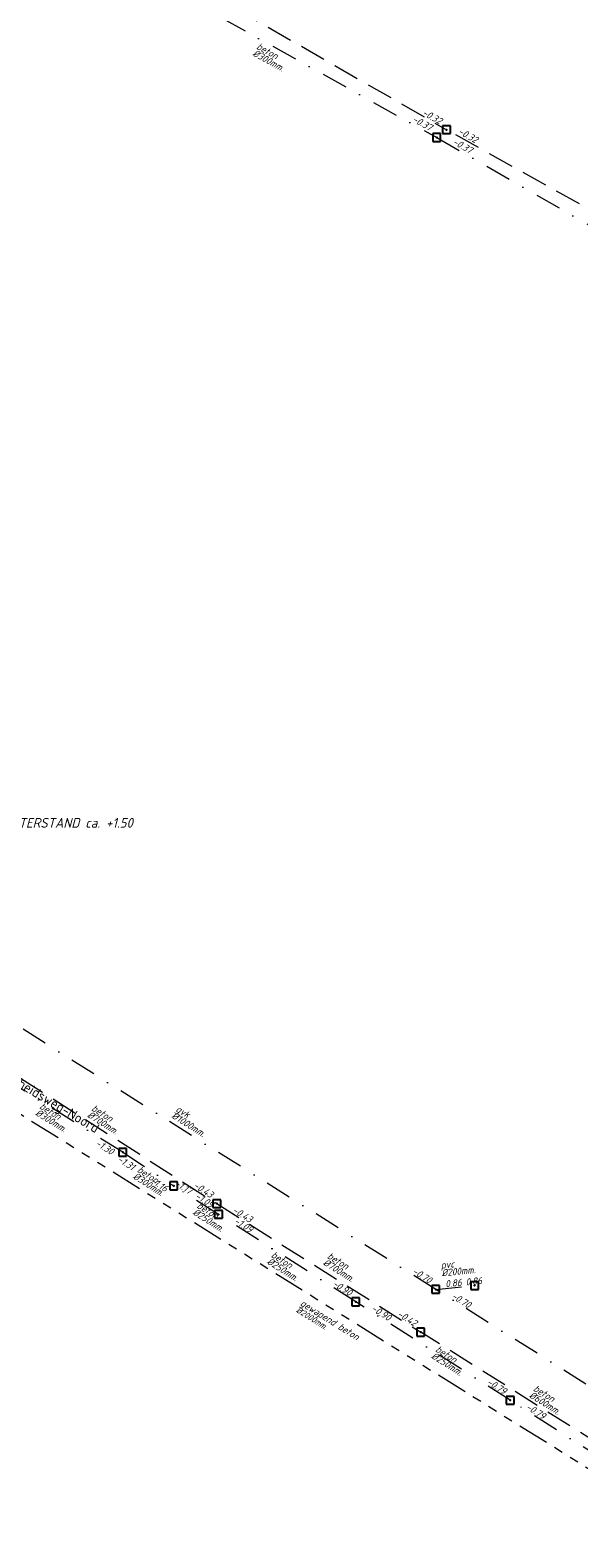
# Model space of a CAD drawing. Header units: metres. Extents: x 152202 to 157341, y 461610 to 468701.
# Tile 68 of 238: x 153648 to 153753, y 464211 to 464501. Entities that reach past the tile are written whole.
import ezdxf
from ezdxf.enums import TextEntityAlignment as Align

# ---------------------------------------------------------------- set-up
doc = ezdxf.new("R2010")
doc.units = ezdxf.units.M
doc.header["$PDMODE"] = 64
doc.header["$PDSIZE"] = 1.5
for name, pattern in [('RI-GWA', [18.45, 6, -1.8, 1.75, -1.8, 1.75, -1.8, 1.75, -1.8]), ('RI-HWA', [7.4, 5, -2.4]), ('RI-VWA', [11, 5, -3, 0, -3])]:
    doc.linetypes.add(name, pattern=pattern)
doc.layers.get('0').update_dxf_attribs({"linetype": 'CONTINUOUS'})
for name, color, linetype, lineweight in [('B-OI-RI-GWA-MATERIAAL-T18', 10, 'CONTINUOUS', 18), ('B-OI-RI-GWA_DIAMETER-T18', 10, 'CONTINUOUS', 18), ('B-OI-RI-GWA_TRANSPORTLEIDING-G', 10, 'RI-GWA', 18), ('B-OI-RI-GWA_TRANSPORTLEIDING_BETON_2000-G', 10, 'RI-GWA', 18), ('B-OI-RI-HWA-BOB-T18', 150, 'CONTINUOUS', 18), ('B-OI-RI-HWA-MATERIAAL-T18', 150, 'CONTINUOUS', 18), ('B-OI-RI-HWA_DIAMETER-T18', 150, 'CONTINUOUS', 18), ('B-OI-RI-HWA_TRANSPORTLEIDING-G', 150, 'RI-HWA', 18), ('B-OI-RI-HWA_TRANSPORTLEIDING_BETON_400-G', 150, 'RI-HWA', 18), ('B-OI-RI-HWA_TRANSPORTLEIDING_BETON_500-G', 150, 'RI-HWA', 18), ('B-OI-RI-HWA_TRANSPORTLEIDING_BETON_600-G', 150, 'RI-HWA', 18), ('B-OI-RI-HWA_TRANSPORTLEIDING_BETON_700-G', 150, 'RI-HWA', 18), ('B-OI-RI-VWA-BOB-T18', 34, 'CONTINUOUS', 18), ('B-OI-RI-VWA-DIAMETER-T18', 34, 'CONTINUOUS', 18), ('B-OI-RI-VWA-MATERIAAL-T18', 34, 'CONTINUOUS', 18), ('B-OI-RI-VWA_TRANSPORTLEIDING-G', 34, 'RI-VWA', 18), ('B-OI-RI-VWA_TRANSPORTLEIDING_BETON_250-G', 34, 'RI-VWA', 18), ('B-OI-RI-VWA_TRANSPORTLEIDING_BETON_300-G', 34, 'RI-VWA', 18), ('B-OI-RI-VWA_TRANSPORTLEIDING_GVK_1000-G', 34, 'RI-VWA', 18), ('B-OI-RI-VWA_TRANSPORTLEIDING_PVC_200-G', 34, 'RI-VWA', 18), ('B-RO-OG-TOPOGRAFIE-T18', 2, 'CONTINUOUS', 18), ('N-OI-WH-T25', 2, 'CONTINUOUS', 25)]:
    doc.layers.add(name, color=color, linetype=linetype, lineweight=lineweight)
doc.layers.add('gs dwa', color=34, linetype='CONTINUOUS')
doc.layers.add('gs rwa', color=150, linetype='CONTINUOUS')
doc.styles.add('NLCS-ISO-M200-T18', font='NLCS-ISO.ttf', dxfattribs={"height": 360})
doc.styles.add('NLCS-ISO-M500-T18_CURSIEF', font='NLCS-ISO.ttf', dxfattribs={"oblique": 15, "height": 0.9})
doc.styles.add('NLCS-ISO-M750-T18_CURSIEF', font='NLCS-ISO.ttf', dxfattribs={"oblique": 15, "height": 1.35})

# ---------------------------------------------------------------- blocks, each defined once
blk = doc.blocks.new('ACMAP_ANN_TEMPLATE_hwa-diam')
at = {"style": 'NLCS-ISO-M750-T18_CURSIEF', "oblique": 15}
blk.add_attdef('hwa-diam', (-3.7, -1.3), '', height=1.35, dxfattribs=at)
blk = doc.blocks.new('ACMAP_ANN_TEMPLATE_hwa-materiaal')
at = {"style": 'NLCS-ISO-M750-T18_CURSIEF', "oblique": 15}
blk.add_attdef('hwa-mat', (-3.7, 0.2), '', height=1.35, dxfattribs=at)
blk = doc.blocks.new('ACMAP_ANN_TEMPLATE_vwa-diam')
at = {"style": 'NLCS-ISO-M750-T18_CURSIEF', "oblique": 15}
blk.add_attdef('vwa-diam', (0.3, -1.3), '', height=1.35, dxfattribs=at)
blk = doc.blocks.new('ACMAP_ANN_TEMPLATE_vwa-materiaal')
at = {"style": 'NLCS-ISO-M750-T18_CURSIEF', "oblique": 15}
blk.add_attdef('vwa-mat', (0.3, 0.2), '', height=1.35, dxfattribs=at)
blk = doc.blocks.new('ACMAP_ANN_TEMPLATE_gwa-diam')
at = {"style": 'NLCS-ISO-M500-T18_CURSIEF', "oblique": 15}
blk.add_attdef('gwa-diam', (-2.2, -1.3), '', height=1.2, dxfattribs=at)
blk = doc.blocks.new('ACMAP_ANN_TEMPLATE_gwa-materiaal')
at = {"style": 'NLCS-ISO-M750-T18_CURSIEF', "oblique": 15}
blk.add_attdef('gwa-mat', (-2.2, 0.2), '', height=1.35, dxfattribs=at)
blk = doc.blocks.new('ACMAP_ANN_TEMPLATE_hwa-nap-r')
at = {"style": 'NLCS-ISO-M750-T18_CURSIEF', "oblique": 15}
blk.add_attdef('hwa-nap-r', (-5.6, 0.2), '', height=1.35, dxfattribs=at)
blk = doc.blocks.new('ACMAP_ANN_TEMPLATE_vwa-nap-l')
at = {"style": 'NLCS-ISO-M750-T18_CURSIEF', "oblique": 15}
blk.add_attdef('vwa-nap-l', (3.3, 0.2), '', height=1.35, dxfattribs=at)
blk = doc.blocks.new('ACMAP_ANN_TEMPLATE_vwa-nap-r')
at = {"style": 'NLCS-ISO-M750-T18_CURSIEF', "oblique": 15}
blk.add_attdef('vwa-nap-r', (-5.6, 0.2), '', height=1.35, dxfattribs=at)
blk = doc.blocks.new('ACMAP_ANN_TEMPLATE_hwa-nap-l')
at = {"style": 'NLCS-ISO-M750-T18_CURSIEF', "oblique": 15}
blk.add_attdef('hwa-nap-l', (3.3, 0.2), '', height=1.35, dxfattribs=at)

msp = doc.modelspace()

# ---------------------------------------------------------------- linework, layer by layer
at = {"layer": 'B-OI-RI-GWA_TRANSPORTLEIDING-G', "flags": 128}
msp.add_lwpolyline([(153825.04, 464180.25), (153619.89, 464308.38)], dxfattribs=at)
at = {"layer": 'B-OI-RI-GWA_TRANSPORTLEIDING_BETON_2000-G'}
msp.add_lwpolyline([(153825.04, 464180.25), (153619.89, 464308.38)], dxfattribs=at)
at = {"layer": 'B-OI-RI-HWA_TRANSPORTLEIDING-G', "flags": 128}
for points in [[(153654.8, 464523.7), (153727.6, 464481.8)], [(153791.9, 464445.9), (153727.6, 464481.8)], [(153639.47, 464303.29), (153683.42, 464275.11)], [(153683.42, 464275.11), (153722.63, 464250.39)], [(153770.09, 464220.5), (153722.63, 464250.39)]]:
    msp.add_lwpolyline(points, dxfattribs=at)
at = {"layer": 'B-OI-RI-HWA_TRANSPORTLEIDING_BETON_400-G', "flags": 128}
msp.add_lwpolyline([(153654.8, 464523.7), (153727.6, 464481.8)], dxfattribs=at)
at = {"layer": 'B-OI-RI-HWA_TRANSPORTLEIDING_BETON_500-G', "flags": 128}
msp.add_lwpolyline([(153791.9, 464445.9), (153727.6, 464481.8)], dxfattribs=at)
at = {"layer": 'B-OI-RI-HWA_TRANSPORTLEIDING_BETON_600-G'}
msp.add_lwpolyline([(153770.09, 464220.5), (153722.63, 464250.39)], dxfattribs=at)
at = {"layer": 'B-OI-RI-HWA_TRANSPORTLEIDING_BETON_700-G'}
for points in [[(153639.47, 464303.29), (153683.42, 464275.11)], [(153683.42, 464275.11), (153722.63, 464250.39)]]:
    msp.add_lwpolyline(points, dxfattribs=at)
at = {"layer": 'B-OI-RI-VWA_TRANSPORTLEIDING-G', "flags": 128}
for points in [[(153655.4, 464519.5), (153725.7, 464480.3)], [(153725.7, 464480.3), (153789.2, 464443.8)], [(153725.52, 464258.61), (153623.1, 464323.24)], [(153665.33, 464284.99), (153633.34, 464305.02)], [(153665.33, 464284.99), (153675.14, 464278.54)], [(153683.75, 464273.05), (153675.14, 464278.54)], [(153710.14, 464256.22), (153683.75, 464273.05)], [(153725.52, 464258.61), (153733, 464259.34)], [(153829.5, 464193.02), (153725.52, 464258.61)], [(153739.84, 464237.27), (153710.14, 464256.22)], [(153767.45, 464219.66), (153739.84, 464237.27)]]:
    msp.add_lwpolyline(points, dxfattribs=at)
at = {"layer": 'B-OI-RI-VWA_TRANSPORTLEIDING_BETON_250-G'}
for points in [[(153683.75, 464273.05), (153675.14, 464278.54)], [(153710.14, 464256.22), (153683.75, 464273.05)], [(153739.84, 464237.27), (153710.14, 464256.22)], [(153767.45, 464219.66), (153739.84, 464237.27)]]:
    msp.add_lwpolyline(points, dxfattribs=at)
at = {"layer": 'B-OI-RI-VWA_TRANSPORTLEIDING_BETON_300-G', "flags": 128}
for points in [[(153655.4, 464519.5), (153725.7, 464480.3)], [(153725.7, 464480.3), (153789.2, 464443.8)]]:
    msp.add_lwpolyline(points, dxfattribs=at)
at = {"layer": 'B-OI-RI-VWA_TRANSPORTLEIDING_BETON_300-G'}
for points in [[(153665.33, 464284.99), (153633.34, 464305.02)], [(153665.33, 464284.99), (153675.14, 464278.54)]]:
    msp.add_lwpolyline(points, dxfattribs=at)
at = {"layer": 'B-OI-RI-VWA_TRANSPORTLEIDING_GVK_1000-G'}
for points in [[(153725.52, 464258.61), (153623.1, 464323.24)], [(153829.5, 464193.02), (153725.52, 464258.61)]]:
    msp.add_lwpolyline(points, dxfattribs=at)
at = {"layer": 'B-OI-RI-VWA_TRANSPORTLEIDING_PVC_200-G'}
msp.add_lwpolyline([(153725.52, 464258.61), (153733, 464259.34)], dxfattribs=at)
at = {"layer": 'gs dwa'}
for p in [(153725.7, 464480.3), (153665.33, 464284.99), (153665.33, 464284.99), (153675.14, 464278.54), (153675.14, 464278.54), (153683.75, 464273.05), (153683.75, 464273.05), (153725.52, 464258.61), (153725.52, 464258.61), (153733, 464259.34), (153733, 464259.34), (153710.14, 464256.22), (153710.14, 464256.22), (153739.84, 464237.27), (153739.84, 464237.27)]:
    msp.add_point(p, dxfattribs=at)
at = {"layer": 'gs rwa'}
for p in [(153727.6, 464481.8), (153683.42, 464275.11), (153683.42, 464275.11), (153722.63, 464250.39), (153722.63, 464250.39)]:
    msp.add_point(p, dxfattribs=at)

# ---------------------------------------------------------------- block references
at = {"layer": 'B-OI-RI-GWA-MATERIAAL-T18', "rotation": 328.012444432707}
msp.add_blockref('ACMAP_ANN_TEMPLATE_gwa-materiaal', (153701.096, 464254.276), dxfattribs=at).add_auto_attribs({'gwa-mat': 'gewapend beton'})
at = {"layer": 'B-OI-RI-GWA_DIAMETER-T18', "rotation": 328.012444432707}
msp.add_blockref('ACMAP_ANN_TEMPLATE_gwa-diam', (153701.096, 464254.276), dxfattribs=at).add_auto_attribs({'gwa-diam': '%%c2000mm.'})
at = {"layer": 'B-OI-RI-HWA-BOB-T18'}
for name, p, rotation, values in [('ACMAP_ANN_TEMPLATE_hwa-nap-r', (153727.6, 464481.8), 330.8244870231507, {'hwa-nap-r': '-0.32'}), ('ACMAP_ANN_TEMPLATE_hwa-nap-r', (153734.464, 464478.149), 330.0774448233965, {'hwa-nap-r': '-0.32'}), ('ACMAP_ANN_TEMPLATE_hwa-nap-r', (153683.42, 464275.11), 327.3326909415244, {'hwa-nap-r': '-0.43'}), ('ACMAP_ANN_TEMPLATE_hwa-nap-l', (153683.42, 464275.11), 327.7705606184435, {'hwa-nap-l': '-0.43'}), ('ACMAP_ANN_TEMPLATE_hwa-nap-r', (153722.63, 464250.39), 327.7975425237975, {'hwa-nap-r': '-0.42'}), ('ACMAP_ANN_TEMPLATE_hwa-nap-r', (153722.63, 464250.39), 327.7705606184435, {'hwa-nap-r': '-0.42'})]:
    msp.add_blockref(name, p, dxfattribs=dict(at, rotation=rotation)).add_auto_attribs(values)
at = {"layer": 'B-OI-RI-HWA-MATERIAAL-T18'}
for p, rotation in [((153662.216, 464290.98), 327.3326909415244), ((153707.563, 464262.569), 327.7705606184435), ((153747.18, 464237.054), 327.7975425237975)]:
    msp.add_blockref('ACMAP_ANN_TEMPLATE_hwa-materiaal', p, dxfattribs=dict(at, rotation=rotation)).add_auto_attribs({'hwa-mat': 'beton'})
at = {"layer": 'B-OI-RI-HWA_DIAMETER-T18'}
for p, rotation, values in [((153662.216, 464290.98), 327.3326909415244, {'hwa-diam': '%%c700mm.'}), ((153707.563, 464262.569), 327.7705606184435, {'hwa-diam': '%%c700mm.'}), ((153747.18, 464237.054), 327.7975425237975, {'hwa-diam': '%%c600mm.'})]:
    msp.add_blockref('ACMAP_ANN_TEMPLATE_hwa-diam', p, dxfattribs=dict(at, rotation=rotation)).add_auto_attribs(values)
at = {"layer": 'B-OI-RI-VWA-BOB-T18'}
for name, p, rotation, values in [('ACMAP_ANN_TEMPLATE_vwa-nap-r', (153725.7, 464480.549), 330.8555148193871, {'vwa-nap-r': '-0.37'}), ('ACMAP_ANN_TEMPLATE_vwa-nap-l', (153725.7, 464480.583), 330.1095751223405, {'vwa-nap-l': '-0.37'}), ('ACMAP_ANN_TEMPLATE_vwa-nap-l', (153657.056, 464287.981), 327.9479524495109, {'vwa-nap-l': '-1.30'}), ('ACMAP_ANN_TEMPLATE_vwa-nap-l', (153661.345, 464284.99), 326.6753860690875, {'vwa-nap-l': '-1.31'}), ('ACMAP_ANN_TEMPLATE_vwa-nap-r', (153675.106, 464275.994), 326.6753860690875, {'vwa-nap-r': '-1.16'}), ('ACMAP_ANN_TEMPLATE_vwa-nap-r', (153679.828, 464275.521), 327.4771666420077, {'vwa-nap-r': '-1.17'}), ('ACMAP_ANN_TEMPLATE_vwa-nap-r', (153683.75, 464273.05), 327.472649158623, {'vwa-nap-r': '-1.09'}), ('ACMAP_ANN_TEMPLATE_vwa-nap-l', (153683.75, 464273.05), 327.4771666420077, {'vwa-nap-l': '-1.09'}), ('ACMAP_ANN_TEMPLATE_vwa-nap-r', (153725.52, 464258.61), 327.7565012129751, {'vwa-nap-r': '-0.70'}), ('ACMAP_ANN_TEMPLATE_vwa-nap-l', (153728.05, 464258.837), 5.574048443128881, {'vwa-nap-l': '0.86'}), ('ACMAP_ANN_TEMPLATE_vwa-nap-r', (153710.14, 464256.22), 327.4602049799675, {'vwa-nap-r': '-0.90'}), ('ACMAP_ANN_TEMPLATE_vwa-nap-r', (153733, 464259.34), 5.574048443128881, {'vwa-nap-r': '0.86'}), ('ACMAP_ANN_TEMPLATE_vwa-nap-l', (153710.14, 464256.22), 327.472649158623, {'vwa-nap-l': '-0.90'}), ('ACMAP_ANN_TEMPLATE_vwa-nap-l', (153725.52, 464258.61), 327.7468820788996, {'vwa-nap-l': '-0.70'}), ('ACMAP_ANN_TEMPLATE_vwa-nap-r', (153739.84, 464237.27), 327.4697648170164, {'vwa-nap-r': '-0.79'}), ('ACMAP_ANN_TEMPLATE_vwa-nap-l', (153739.84, 464237.27), 327.4602049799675, {'vwa-nap-l': '-0.79'})]:
    msp.add_blockref(name, p, dxfattribs=dict(at, rotation=rotation)).add_auto_attribs(values)
at = {"layer": 'B-OI-RI-VWA-DIAMETER-T18'}
for p, rotation, values in [((153690.55, 464497.426), 330.8555148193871, {'vwa-diam': '%%c300mm.'}), ((153648.853, 464293.513), 327.9479524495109, {'vwa-diam': '%%c300mm.'}), ((153675.042, 464292.973), 327.7468820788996, {'vwa-diam': '%%c1000mm.'}), ((153667.638, 464281.326), 326.6753860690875, {'vwa-diam': '%%c300mm.'}), ((153679.108, 464274.4), 327.4771666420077, {'vwa-diam': '%%c250mm.'}), ((153693.387, 464264.913), 327.472649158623, {'vwa-diam': '%%c250mm.'}), ((153726.261, 464262.368), 5.574048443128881, {'vwa-diam': '%%c200mm.'}), ((153724.99, 464246.745), 327.4602049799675, {'vwa-diam': '%%c250mm.'})]:
    msp.add_blockref('ACMAP_ANN_TEMPLATE_vwa-diam', p, dxfattribs=dict(at, rotation=rotation)).add_auto_attribs(values)
at = {"layer": 'B-OI-RI-VWA-MATERIAAL-T18'}
for p, rotation, values in [((153690.55, 464497.426), 330.8555148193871, {'vwa-mat': 'beton'}), ((153648.853, 464293.513), 327.9479524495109, {'vwa-mat': 'beton'}), ((153675.042, 464292.973), 327.7468820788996, {'vwa-mat': 'gvk'}), ((153667.638, 464281.326), 326.6753860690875, {'vwa-mat': 'beton'}), ((153679.108, 464274.4), 327.4771666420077, {'vwa-mat': 'beton'}), ((153693.387, 464264.913), 327.472649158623, {'vwa-mat': 'beton'}), ((153726.261, 464262.368), 5.574048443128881, {'vwa-mat': 'pvc'}), ((153724.99, 464246.745), 327.4602049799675, {'vwa-mat': 'beton'})]:
    msp.add_blockref('ACMAP_ANN_TEMPLATE_vwa-materiaal', p, dxfattribs=dict(at, rotation=rotation)).add_auto_attribs(values)

# ---------------------------------------------------------------- texts
at = {"layer": 'B-RO-OG-TOPOGRAFIE-T18', "style": 'NLCS-ISO-M200-T18'}
msp.add_text('Nijverheidsweg-Noord', height=1.875, rotation=329.1, dxfattribs=at).set_placement((153650.17, 464295.329), align=Align.MIDDLE)
at = {"layer": 'N-OI-WH-T25', "style": 'NLCS-ISO-M500-T18_CURSIEF', "oblique": 15}
msp.add_text('HOOGST GEMETEN GRONDWATERSTAND ca. +1.50', height=1.875, dxfattribs=at).set_placement((153640.041, 464346.909), align=Align.BOTTOM_CENTER)

doc.saveas('drawing.dxf')
